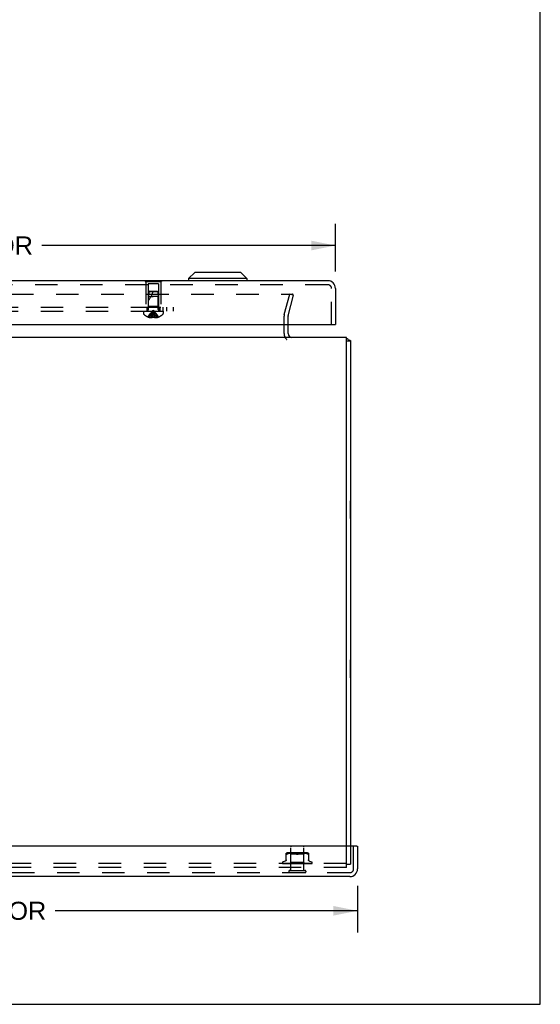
# Model space of a CAD drawing. Header units: inches. Extents: x 0 to 77.3, y 0 to 50.
# Tile 17 of 52: x 67.4 to 77.3, y 0 to 18.6. Entities that reach past the tile are written whole.
import ezdxf

# ---------------------------------------------------------------- set-up
doc = ezdxf.new("R2010")
doc.units = ezdxf.units.IN
doc.header["$LTSCALE"] = 4.25
doc.header["$MEASUREMENT"] = 0
doc.linetypes.add('HIDDEN', pattern=[0.2, 0.1, -0.1])
doc.layers.get('0').update_dxf_attribs({"linetype": 'CONTINUOUS'})
for name, color, linetype in [('DEFAULT_2', 8, 'HIDDEN'), ('DIMENSIONS', 7, 'CONTINUOUS'), ('FRONT_COVER', 7, 'CONTINUOUS'), ('REAR_DOOR', 7, 'CONTINUOUS'), ('SUBPANEL', 7, 'CONTINUOUS')]:
    doc.layers.add(name, color=color, linetype=linetype)
doc.styles.get("Standard").update_dxf_attribs({"font": 'arial.ttf'})
doc.dimstyles.new('DIMSTYLE_1', dxfattribs={"dimtxt": 0.340909, "dimasz": 0.454545, "dimexe": 0.09, "dimexo": 0.07, "dimgap": 0.0375, "dimtad": 0, "dimtih": 1, "dimtoh": 1, "dimzin": 4, "dimdsep": 46, "dimtxsty": 'Standard', "dimblk": '_FILLED', "dimblk1": '_FILLED', "dimblk2": '_FILLED', "dimcen": 0.09, "dimadec": 3, "dimazin": 1, "dimtfac": 1, "dimtdec": 3, "dimtofl": 0, "dimtmove": 0, "dimatfit": 3, "dimldrblk": '_FILLED', "dimfxl": 0, "dimtolj": 1, "dimtzin": 4, "dimarcsym": 0})

# ---------------------------------------------------------------- blocks, each defined once
blk = doc.blocks.new('_FILLED')
at = {"color": 0, "linetype": 'ByBlock'}
blk.add_solid([(0, 0), (-1, 0.2), (-1, -0.2)], dxfattribs=at)
blk = doc.blocks.new('*D4')
at = {"layer": 'DIMENSIONS', "color": 2, "linetype": 'Continuous'}
for p, q in [((57.782, 13.819), (57.782, 14.719)), ((73.407, 13.819), (73.407, 14.719)), ((57.782, 14.309), (63.323, 14.309)), ((73.407, 14.309), (67.866, 14.309))]:
    blk.add_line(p, q, dxfattribs=at)
at = {"layer": 'DIMENSIONS', "color": 2, "linetype": 'Continuous', "xscale": 0.4545454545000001, "yscale": 0.4545454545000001, "zscale": 0.4545454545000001, "rotation": 180}
blk.add_blockref('_FILLED', (57.782, 14.309), dxfattribs=at)
at = {"layer": 'DIMENSIONS', "color": 2, "linetype": 'Continuous', "xscale": 0.4545454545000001, "yscale": 0.4545454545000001, "zscale": 0.4545454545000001}
blk.add_blockref('_FILLED', (73.407, 14.309), dxfattribs=at)
at = {"layer": 'DIMENSIONS', "color": 2, "linetype": 'Continuous', "insert": (65.594, 14.48), "char_height": 0.34091, "width": 4.20243, "attachment_point": 2, "line_spacing_factor": 0.9}
blk.add_mtext('15.63 REAR DOOR', dxfattribs=at)
blk = doc.blocks.new('*D9')
at = {"layer": 'DIMENSIONS', "color": 2, "linetype": 'Continuous'}
for p, q in [((57.552, 2.234), (57.552, 1.354)), ((73.822, 2.234), (73.822, 1.354)), ((57.552, 1.763), (63.257, 1.763)), ((73.822, 1.763), (68.118, 1.763))]:
    blk.add_line(p, q, dxfattribs=at)
at = {"layer": 'DIMENSIONS', "color": 2, "linetype": 'Continuous', "xscale": 0.4545454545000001, "yscale": 0.4545454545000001, "zscale": 0.4545454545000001, "rotation": 180}
blk.add_blockref('_FILLED', (57.552, 1.763), dxfattribs=at)
at = {"layer": 'DIMENSIONS', "color": 2, "linetype": 'Continuous', "xscale": 0.4545454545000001, "yscale": 0.4545454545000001, "zscale": 0.4545454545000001}
blk.add_blockref('_FILLED', (73.822, 1.763), dxfattribs=at)
at = {"layer": 'DIMENSIONS', "color": 2, "linetype": 'Continuous', "insert": (65.687, 1.934), "char_height": 0.34091, "width": 4.51926, "attachment_point": 2, "line_spacing_factor": 0.9}
blk.add_mtext('16.27 FRONT DOOR', dxfattribs=at)

msp = doc.modelspace()

# ---------------------------------------------------------------- linework, layer by layer
at = {"color": 7, "linetype": 'Continuous'}
for p, q in [((77.272727, 0), (77.272727, 50)), ((73.612445, 12.514449), (73.687445, 12.514449)), ((73.691445, 9.495949), (73.687445, 9.495949)), ((73.691445, 9.158949), (73.691445, 9.495949)), ((73.691445, 9.158949), (73.687445, 9.158949)), ((73.691445, 6.495949), (73.687445, 6.495949)), ((73.691445, 6.158949), (73.691445, 6.495949)), ((73.691445, 6.158949), (73.687445, 6.158949)), ((0, 0), (77.272727, 0))]:
    msp.add_line(p, q, dxfattribs=at)
at = {"color": 3, "linetype": 'Continuous'}
for p, q in [((72.512445, 12.647449), (72.512445, 12.820371)), ((73.612445, 12.577449), (57.762445, 12.577449)), ((73.612445, 2.982449), (73.612445, 12.577449)), ((73.687445, 12.514449), (73.687445, 2.982449))]:
    msp.add_line(p, q, dxfattribs=at)
for points in [[(73.64426, 12.535691), (73.645335, 12.534716), (73.646595, 12.533746), (73.648054, 12.532785), (73.649702, 12.531849), (73.651529, 12.530947), (73.653517, 12.530085), (73.655648, 12.529265), (73.65788, 12.528492), (73.660167, 12.527766), (73.662477, 12.527084), (73.664764, 12.526442), (73.669217, 12.525235)], [(73.669217, 12.525235), (73.671333, 12.524657), (73.673337, 12.52409), (73.675205, 12.523533), (73.676888, 12.522995), (73.67847, 12.522445), (73.680041, 12.521838), (73.681479, 12.521208), (73.682707, 12.520586), (73.683764, 12.519962), (73.684661, 12.519335), (73.685414, 12.518701), (73.686038, 12.518056), (73.686541, 12.517394), (73.686932, 12.516711), (73.687213, 12.515998), (73.687386, 12.515244), (73.687445, 12.514449)]]:
    msp.add_lwpolyline(points, dxfattribs=at)
for centre, radius, start, end in [((72.582445, 12.647449), 0.07, 180, 270), ((73.542445, 12.432449), 0.145, 45.398622, 61.1264076)]:
    msp.add_arc(centre, radius, start, end, dxfattribs=at)
at = {"layer": 'DEFAULT_2', "color": 8, "linetype": 'HIDDEN'}
for p, q in [((58.785023, 13.389957), (72.589867, 13.389957)), ((72.441363, 13.005664), (72.544335, 13.389957)), ((72.513808, 12.986252), (72.616779, 13.370546)), ((72.616779, 13.370546), (72.544335, 13.389957)), ((72.591524, 13.38989), (72.589867, 13.389957)), ((72.437445, 12.647449), (72.437445, 12.975899)), ((72.512445, 12.820371), (72.512445, 12.975899)), ((73.612445, 2.577449), (73.612445, 2.982449)), ((73.687445, 2.982449), (73.687445, 2.640449)), ((73.612445, 2.652449), (57.762445, 2.652449)), ((73.612445, 2.640449), (73.687445, 2.640449)), ((73.612445, 2.577449), (57.762445, 2.577449))]:
    msp.add_line(p, q, dxfattribs=at)
for points in [[(72.609254, 13.375384), (72.608782, 13.376914), (72.608182, 13.378401), (72.607455, 13.379835), (72.606609, 13.381207), (72.605648, 13.382506), (72.60458, 13.383724), (72.603411, 13.384852), (72.60215, 13.385884), (72.600805, 13.386812), (72.599385, 13.387629), (72.5979, 13.38833), (72.59636, 13.388911), (72.594776, 13.389366), (72.593159, 13.389694), (72.591524, 13.38989)], [(72.609254, 13.375384), (72.609593, 13.373821), (72.609799, 13.372237), (72.609867, 13.370639)], [(72.609867, 13.370639), (72.609799, 13.369047), (72.609595, 13.367468), (72.609256, 13.3659)]]:
    msp.add_lwpolyline(points, dxfattribs=at)
for centre, radius, start, end in [((72.552445, 12.975899), 0.115, 165, 180), ((72.552445, 12.975899), 0.04, 165, 180), ((72.582445, 12.647449), 0.145, 180, 231.2450787)]:
    msp.add_arc(centre, radius, start, end, dxfattribs=at)
at = {"layer": 'FRONT_COVER', "color": 3, "linetype": 'Continuous'}
for p, q in [((73.807445, 2.982449), (57.567445, 2.982449)), ((73.822445, 2.982449), (73.822445, 2.552449)), ((73.677445, 2.407449), (57.697445, 2.407449))]:
    msp.add_line(p, q, dxfattribs=at)
at = {"layer": 'FRONT_COVER', "color": 8, "linetype": 'HIDDEN'}
for p, q in [((72.563445, 2.525449), (72.563445, 2.972449)), ((72.811445, 2.525449), (72.811445, 2.972449)), ((73.747445, 2.552449), (73.747445, 2.982449)), ((72.479111, 2.719735), (72.479111, 2.848957)), ((72.486392, 2.830628), (72.488497, 2.831304)), ((72.490936, 2.832276), (72.488497, 2.831304)), ((72.490936, 2.832276), (72.493695, 2.833538)), ((72.502157, 2.837144), (72.493695, 2.833538)), ((72.511017, 2.840209), (72.502127, 2.837134)), ((72.867037, 2.854473), (72.507852, 2.854473)), ((72.520374, 2.842718), (72.510969, 2.840195)), ((72.52993, 2.84472), (72.520322, 2.842705)), ((72.539466, 2.846232), (72.529879, 2.844711)), ((72.548836, 2.847336), (72.539416, 2.846225)), ((72.562195, 2.834473), (72.542195, 2.854473)), ((72.557763, 2.8481), (72.54878, 2.84733)), ((72.566413, 2.848584), (72.55768, 2.848095)), ((72.812695, 2.834473), (72.562195, 2.834473)), ((72.562195, 2.671451), (72.562195, 2.834473)), ((72.574794, 2.848869), (72.566298, 2.848579)), ((72.583106, 2.848953), (72.57465, 2.848866)), ((72.591532, 2.848872), (72.582935, 2.848953)), ((72.600119, 2.848585), (72.591342, 2.848876)), ((72.609005, 2.848081), (72.59992, 2.848594)), ((72.618103, 2.847297), (72.60881, 2.848095)), ((72.627416, 2.846189), (72.617922, 2.847316)), ((72.636807, 2.844687), (72.627262, 2.846211)), ((72.646188, 2.842724), (72.636687, 2.844709)), ((72.655411, 2.840248), (72.646104, 2.842743)), ((72.66426, 2.837185), (72.672862, 2.833538)), ((72.71063, 2.837185), (72.702028, 2.833538)), ((72.719526, 2.840263), (72.710609, 2.837177)), ((72.728785, 2.842743), (72.719478, 2.840248)), ((72.738203, 2.844709), (72.728702, 2.842724)), ((72.747627, 2.846211), (72.738082, 2.844687)), ((72.756967, 2.847316), (72.747473, 2.846189)), ((72.76608, 2.848095), (72.756787, 2.847297)), ((72.77497, 2.848594), (72.765884, 2.848081)), ((72.783547, 2.848876), (72.774771, 2.848585)), ((72.791954, 2.848953), (72.783358, 2.848872)), ((72.80024, 2.848866), (72.791784, 2.848953)), ((72.808592, 2.848579), (72.800095, 2.848869)), ((72.817209, 2.848095), (72.808477, 2.848584)), ((72.812695, 2.834473), (72.832695, 2.854473)), ((72.812695, 2.671451), (72.812695, 2.834473)), ((72.82611, 2.84733), (72.817127, 2.8481)), ((72.835473, 2.846225), (72.826054, 2.847336)), ((72.845011, 2.844711), (72.835423, 2.846232)), ((72.854568, 2.842705), (72.84496, 2.84472)), ((72.863921, 2.840195), (72.854515, 2.842718)), ((72.872763, 2.837134), (72.863873, 2.840209)), ((72.872733, 2.837144), (72.881195, 2.833538)), ((72.895778, 2.848957), (72.895778, 2.719735)), ((72.406195, 2.668946), (72.406195, 2.668116)), ((72.413543, 2.655878), (72.414207, 2.655393)), ((72.484779, 2.654092), (72.415814, 2.655092)), ((72.459453, 2.7), (72.417161, 2.684607)), ((72.417232, 2.652449), (72.691785, 2.652449)), ((72.469744, 2.654418), (72.425039, 2.655092)), ((72.425888, 2.655079), (72.427093, 2.65441)), ((72.507069, 2.654092), (72.446644, 2.655092)), ((72.512379, 2.653783), (72.469744, 2.654418)), ((72.471269, 2.655092), (72.4712, 2.655097)), ((72.471294, 2.655091), (72.471269, 2.655092)), ((72.508353, 2.654418), (72.47129, 2.655092)), ((72.475184, 2.655091), (72.475129, 2.655094)), ((72.544657, 2.653236), (72.484494, 2.654092)), ((72.559825, 2.653236), (72.505694, 2.654092)), ((72.506654, 2.655091), (72.506785, 2.655082)), ((72.506793, 2.655081), (72.513944, 2.654312)), ((72.560074, 2.653236), (72.507069, 2.654092)), ((72.540848, 2.654417), (72.511416, 2.655091)), ((72.549722, 2.653236), (72.512379, 2.653783)), ((72.549875, 2.653236), (72.512963, 2.653783)), ((72.574885, 2.653235), (72.528272, 2.654092)), ((72.569018, 2.653782), (72.540848, 2.654417)), ((72.543194, 2.652449), (72.562195, 2.671451)), ((72.544657, 2.653236), (72.544581, 2.653213)), ((72.544605, 2.653236), (72.544632, 2.653213)), ((72.615604, 2.653234), (72.548567, 2.655091)), ((72.548568, 2.65509), (72.548821, 2.655074)), ((72.548828, 2.655074), (72.561356, 2.653876)), ((72.549876, 2.653236), (72.549694, 2.653213)), ((72.549723, 2.653236), (72.549845, 2.653213)), ((72.576176, 2.654416), (72.554036, 2.65509)), ((72.560074, 2.653236), (72.559785, 2.653213)), ((72.559825, 2.653236), (72.560031, 2.653213)), ((72.561356, 2.653876), (72.570174, 2.653057)), ((72.812695, 2.671451), (72.562195, 2.671451)), ((72.593365, 2.653235), (72.567447, 2.653783)), ((72.568627, 2.652449), (72.57449, 2.653213)), ((72.593778, 2.653235), (72.569018, 2.653782)), ((72.570174, 2.653057), (72.576904, 2.652449)), ((72.574885, 2.653236), (72.57449, 2.653213)), ((72.574548, 2.653236), (72.574822, 2.653213)), ((72.579941, 2.652449), (72.574822, 2.653213)), ((72.5974, 2.653781), (72.576176, 2.654416)), ((72.586255, 2.652449), (72.593277, 2.653213)), ((72.593778, 2.653235), (72.593277, 2.653213)), ((72.593364, 2.653235), (72.593684, 2.653213)), ((72.600086, 2.652449), (72.593684, 2.653213)), ((72.595552, 2.655087), (72.595816, 2.65507)), ((72.640491, 2.653231), (72.595556, 2.655087)), ((72.595844, 2.655069), (72.60259, 2.654461)), ((72.616082, 2.653234), (72.5974, 2.653781)), ((72.615593, 2.654411), (72.601548, 2.655086)), ((72.60259, 2.654461), (72.613228, 2.653513)), ((72.60754, 2.652449), (72.615468, 2.653213)), ((72.613228, 2.653513), (72.617403, 2.653144)), ((72.61571, 2.65323), (72.615468, 2.653213)), ((72.629102, 2.653777), (72.615593, 2.654411)), ((72.615604, 2.653235), (72.615934, 2.653213)), ((72.616082, 2.653234), (72.61571, 2.65323)), ((72.623389, 2.652449), (72.615934, 2.653213)), ((72.617403, 2.653144), (72.620967, 2.652832)), ((72.620967, 2.652832), (72.624008, 2.652566)), ((72.624008, 2.652566), (72.625357, 2.652449)), ((72.641028, 2.65323), (72.629102, 2.653777)), ((72.631712, 2.652449), (72.640261, 2.653213)), ((72.640491, 2.653232), (72.640769, 2.653213)), ((72.649007, 2.652449), (72.640769, 2.653213)), ((72.676015, 2.652449), (72.646077, 2.655069)), ((72.657899, 2.652449), (72.666758, 2.653213)), ((72.667975, 2.653198), (72.663233, 2.653743)), ((72.685154, 2.652449), (72.694004, 2.653213)), ((72.690973, 2.652449), (72.691349, 2.652644)), ((72.692991, 2.653425), (72.69306, 2.653485)), ((72.693138, 2.65355), (72.693225, 2.65362)), ((72.703435, 2.652449), (72.694541, 2.653213)), ((72.69764, 2.652449), (72.957482, 2.652449)), ((72.712492, 2.652449), (72.721012, 2.653213)), ((72.728997, 2.65377), (72.72063, 2.653224)), ((72.721209, 2.653227), (72.721012, 2.653213)), ((72.75443, 2.655083), (72.721209, 2.653227)), ((72.730278, 2.652449), (72.721535, 2.653213)), ((72.754231, 2.655069), (72.724371, 2.652449)), ((72.738444, 2.654404), (72.728997, 2.65377)), ((72.748227, 2.655078), (72.738444, 2.654404)), ((72.738924, 2.652449), (72.746807, 2.653213)), ((72.746615, 2.653233), (72.747296, 2.653213)), ((72.76199, 2.65378), (72.746616, 2.653233)), ((72.747123, 2.653234), (72.746807, 2.653213)), ((72.803363, 2.65509), (72.747123, 2.653233)), ((72.755572, 2.652449), (72.747296, 2.653213)), ((72.75424, 2.655069), (72.75444, 2.655083)), ((72.779436, 2.654414), (72.76199, 2.65378)), ((72.763496, 2.652449), (72.770457, 2.653213)), ((72.770339, 2.653235), (72.770895, 2.653213)), ((72.79216, 2.653782), (72.77034, 2.653235)), ((72.770786, 2.653235), (72.770457, 2.653213)), ((72.793854, 2.653782), (72.770787, 2.653235)), ((72.778404, 2.652449), (72.770895, 2.653213)), ((72.774154, 2.652449), (72.781022, 2.653056)), ((72.797611, 2.655089), (72.779436, 2.654414)), ((72.781022, 2.653056), (72.790094, 2.653874)), ((72.785319, 2.652449), (72.791106, 2.653213)), ((72.790094, 2.653874), (72.803085, 2.655072)), ((72.791029, 2.653236), (72.791477, 2.653213)), ((72.791406, 2.653236), (72.791106, 2.653213)), ((72.797949, 2.652449), (72.791477, 2.653213)), ((72.816969, 2.654416), (72.79216, 2.653782)), ((72.834436, 2.65476), (72.793854, 2.653782)), ((72.80309, 2.655072), (72.803372, 2.655089)), ((72.803605, 2.652449), (72.805868, 2.652833)), ((72.805868, 2.652833), (72.808009, 2.653213)), ((72.807957, 2.653236), (72.8083, 2.653213)), ((72.840096, 2.653783), (72.807958, 2.653236)), ((72.808251, 2.653236), (72.808009, 2.653213)), ((72.810951, 2.652833), (72.8083, 2.653213)), ((72.8135, 2.652449), (72.810951, 2.652833)), ((72.830936, 2.653209), (72.812695, 2.671451)), ((72.842872, 2.655091), (72.816969, 2.654416)), ((72.820518, 2.653236), (72.820754, 2.653213)), ((72.856929, 2.653783), (72.820519, 2.653236)), ((72.82072, 2.653236), (72.820554, 2.653213)), ((72.887208, 2.654092), (72.828262, 2.653236)), ((72.828262, 2.653236), (72.82839, 2.653213)), ((72.828364, 2.653236), (72.828289, 2.653213)), ((72.891177, 2.654092), (72.830909, 2.653236)), ((72.830909, 2.653236), (72.830915, 2.65323)), ((72.831657, 2.652449), (72.830909, 2.653236)), ((72.830915, 2.65323), (72.830932, 2.653213)), ((72.831564, 2.653461), (72.840199, 2.654309)), ((72.866503, 2.654761), (72.833798, 2.654091)), ((72.848012, 2.655091), (72.834436, 2.65476)), ((72.896779, 2.654418), (72.837185, 2.65349)), ((72.876706, 2.654418), (72.840096, 2.653783)), ((72.840199, 2.654309), (72.847798, 2.655077)), ((72.847805, 2.655078), (72.848008, 2.655091)), ((72.886825, 2.655092), (72.852563, 2.654417)), ((72.920442, 2.654761), (72.856929, 2.653783)), ((72.86269, 2.652449), (72.868689, 2.653065)), ((72.882474, 2.655092), (72.866503, 2.654761)), ((72.915006, 2.655092), (72.876706, 2.654418)), ((72.918414, 2.655092), (72.878885, 2.654418)), ((72.886788, 2.655088), (72.88682, 2.655091)), ((72.954486, 2.655092), (72.887208, 2.654092)), ((72.960012, 2.655092), (72.891177, 2.654092)), ((72.939302, 2.655092), (72.896779, 2.654418)), ((72.955679, 2.655092), (72.91004, 2.654418)), ((72.915437, 2.7), (72.957729, 2.684607)), ((72.918665, 2.65511), (72.918409, 2.655092)), ((72.941644, 2.655092), (72.920442, 2.654761)), ((72.968695, 2.668946), (72.968695, 2.668116)), ((73.677445, 2.482449), (57.697445, 2.482449)), ((72.545445, 2.525449), (72.829445, 2.525449))]:
    msp.add_line(p, q, dxfattribs=at)
at = {"layer": 'FRONT_COVER', "color": 7, "linetype": 'Continuous'}
msp.add_line((73.807445, 2.982449), (73.822445, 2.982449), dxfattribs=at)
at = {"layer": 'FRONT_COVER', "color": 8, "linetype": 'HIDDEN'}
for points in [[(72.486392, 2.830628), (72.484573, 2.830231), (72.483019, 2.830097), (72.481709, 2.830231), (72.480639, 2.830628), (72.479826, 2.831304), (72.479298, 2.832276), (72.479111, 2.833538)], [(72.672862, 2.833538), (72.664281, 2.837177), (72.655363, 2.840263)], [(72.687445, 2.8301), (72.685058, 2.830188), (72.68262, 2.830472), (72.680143, 2.830956), (72.677668, 2.831632), (72.675234, 2.832492), (72.672862, 2.833538)], [(72.672862, 2.833538), (72.674118, 2.832959), (72.675442, 2.832416), (72.676839, 2.831905), (72.678292, 2.831442), (72.67979, 2.831038), (72.681321, 2.830699), (72.682876, 2.830435), (72.68443, 2.830245), (72.685951, 2.830134), (72.687445, 2.8301)], [(72.687445, 2.8301), (72.689353, 2.830158), (72.691275, 2.830335), (72.693211, 2.830634), (72.695122, 2.831043), (72.696977, 2.831557), (72.698759, 2.832156), (72.700441, 2.832813), (72.702028, 2.833538)], [(72.702028, 2.833538), (72.699653, 2.832491), (72.697218, 2.831631), (72.694742, 2.830955), (72.692265, 2.830471), (72.689828, 2.830187), (72.687445, 2.8301)], [(72.893181, 2.830231), (72.891871, 2.830097), (72.890317, 2.830231), (72.888498, 2.830628), (72.886393, 2.831304), (72.883953, 2.832276), (72.881195, 2.833538)], [(72.893181, 2.830231), (72.894251, 2.830628), (72.895064, 2.831304)], [(72.895778, 2.833538), (72.895592, 2.832276), (72.895064, 2.831304)], [(72.415818, 2.655092), (72.415186, 2.655133), (72.414581, 2.655235), (72.414019, 2.655388), (72.413517, 2.655577), (72.413085, 2.655784)], [(72.413093, 2.65578), (72.413969, 2.655336), (72.415268, 2.654757), (72.416643, 2.654224), (72.418096, 2.65373), (72.419633, 2.653266), (72.421265, 2.65283), (72.422889, 2.652449)], [(72.413508, 2.655904), (72.413491, 2.655915), (72.413543, 2.655878)], [(72.416415, 2.655092), (72.415985, 2.655113), (72.415388, 2.655193), (72.414839, 2.655323), (72.414361, 2.655482), (72.413977, 2.655646), (72.413698, 2.65579), (72.41354, 2.655883), (72.413508, 2.655904)], [(72.414207, 2.655393), (72.414553, 2.655146), (72.414949, 2.654873), (72.415385, 2.654584), (72.415861, 2.654284), (72.416374, 2.653979), (72.416922, 2.653673), (72.417504, 2.653371), (72.418118, 2.653077), (72.418764, 2.652796), (72.419439, 2.652533), (72.419672, 2.652449)], [(72.415255, 2.653284), (72.415391, 2.653216), (72.416263, 2.652819), (72.417232, 2.652449)], [(72.425044, 2.655092), (72.424608, 2.655116), (72.424126, 2.655188), (72.423918, 2.655235)], [(72.423922, 2.655236), (72.425308, 2.654895), (72.427324, 2.654429), (72.429413, 2.653979), (72.431568, 2.653546), (72.43379, 2.653129), (72.436077, 2.652729), (72.437804, 2.652449)], [(72.425488, 2.655303), (72.425432, 2.655323), (72.425384, 2.655342), (72.425451, 2.65531), (72.425624, 2.655222), (72.425888, 2.655079)], [(72.426815, 2.655092), (72.426372, 2.655118), (72.425925, 2.655186), (72.42561, 2.655264), (72.425488, 2.655303)], [(72.512963, 2.653783), (72.44835, 2.654762), (72.426814, 2.655092)], [(72.427093, 2.65441), (72.427589, 2.654141), (72.428121, 2.653862), (72.428684, 2.653579), (72.429276, 2.653298), (72.429896, 2.653023), (72.430542, 2.652757), (72.431213, 2.652507), (72.43138, 2.652449)], [(72.443761, 2.655092), (72.443509, 2.655105), (72.443298, 2.655131)], [(72.443305, 2.655131), (72.44528, 2.654804), (72.448097, 2.654353), (72.450951, 2.653916), (72.453834, 2.653494), (72.456746, 2.653087), (72.45968, 2.652696), (72.461623, 2.652449)], [(72.505694, 2.654092), (72.464114, 2.654761), (72.443756, 2.655092)], [(72.446141, 2.655144), (72.446136, 2.655145), (72.446204, 2.655123), (72.446398, 2.65505), (72.44671, 2.654917), (72.447121, 2.654728), (72.447616, 2.654492), (72.448812, 2.65391)], [(72.446642, 2.655092), (72.44639, 2.655105), (72.446192, 2.655133), (72.446141, 2.655144)], [(72.448812, 2.65391), (72.449495, 2.653587), (72.450222, 2.653257), (72.450988, 2.652932), (72.451791, 2.652619), (72.452269, 2.652449)], [(72.479111, 2.727578), (72.478878, 2.723907), (72.478174, 2.720244), (72.477001, 2.71669), (72.475377, 2.713302), (72.47333, 2.710148), (72.470897, 2.707291), (72.468134, 2.704779), (72.465098, 2.702658), (72.461838, 2.700947), (72.45992, 2.700171)], [(72.471209, 2.655097), (72.473729, 2.654772), (72.477281, 2.654325), (72.480827, 2.653892), (72.484361, 2.653474), (72.487883, 2.653069), (72.491381, 2.652681), (72.493543, 2.652449)], [(72.475129, 2.655094), (72.475135, 2.655093), (72.475261, 2.655068), (72.475538, 2.654992), (72.475954, 2.654849), (72.47648, 2.654639), (72.477079, 2.654381), (72.477742, 2.654081), (72.478453, 2.653755), (72.479214, 2.65341), (72.480041, 2.65305), (72.480921, 2.652694), (72.481584, 2.652449)], [(72.528272, 2.654092), (72.492608, 2.654761), (72.475186, 2.655092)], [(72.567447, 2.653783), (72.521885, 2.654761), (72.50665, 2.655092)], [(72.574548, 2.653235), (72.526416, 2.654092), (72.508353, 2.654418)], [(72.511414, 2.655091), (72.511605, 2.655076), (72.51192, 2.655023), (72.512349, 2.654915), (72.512872, 2.654747), (72.51347, 2.654521), (72.514115, 2.654253), (72.5148, 2.65395), (72.51625, 2.653289)], [(72.513944, 2.654312), (72.518064, 2.653881), (72.522131, 2.653464), (72.526143, 2.653061), (72.532436, 2.652449)], [(72.51625, 2.653289), (72.517014, 2.652952), (72.517803, 2.652625), (72.518259, 2.652449)], [(72.543266, 2.652449), (72.543546, 2.652641), (72.543858, 2.652833), (72.544203, 2.653023), (72.544581, 2.653213)], [(72.543568, 2.652449), (72.543882, 2.652723), (72.544142, 2.652939), (72.544351, 2.653098), (72.544504, 2.653198), (72.544597, 2.653236), (72.544605, 2.653236)], [(72.544203, 2.652449), (72.544409, 2.652723), (72.544559, 2.652939), (72.544652, 2.653098), (72.544687, 2.653198), (72.544663, 2.653236), (72.544657, 2.653236)], [(72.545006, 2.652449), (72.544862, 2.652641), (72.544752, 2.652833), (72.544675, 2.653023), (72.544632, 2.653213)], [(72.546738, 2.652449), (72.54743, 2.652641), (72.548154, 2.652833), (72.548908, 2.653023), (72.549694, 2.653213)], [(72.548134, 2.652449), (72.548543, 2.652723), (72.548905, 2.652939), (72.549222, 2.653098), (72.549487, 2.653198), (72.549694, 2.653236), (72.549723, 2.653236)], [(72.551894, 2.652449), (72.551332, 2.652641), (72.550803, 2.652833), (72.550307, 2.653023), (72.549845, 2.653213)], [(72.550014, 2.652449), (72.550106, 2.652723), (72.55014, 2.652939), (72.550113, 2.653098), (72.550029, 2.653198), (72.549876, 2.653236)], [(72.554027, 2.65509), (72.554154, 2.655084), (72.554603, 2.655033), (72.555153, 2.654919), (72.555783, 2.654735), (72.556465, 2.654488), (72.557183, 2.65419), (72.557914, 2.653857)], [(72.555294, 2.652449), (72.556375, 2.652641), (72.557484, 2.652833), (72.55862, 2.653023), (72.559785, 2.653213)], [(72.557734, 2.652449), (72.558225, 2.652723), (72.558675, 2.652939), (72.559089, 2.653098), (72.559457, 2.653198), (72.559769, 2.653236), (72.559825, 2.653236)], [(72.557914, 2.653857), (72.559394, 2.653149), (72.560144, 2.652799), (72.560953, 2.652449)], [(72.563681, 2.652449), (72.562721, 2.652641), (72.561792, 2.652833), (72.560896, 2.653023), (72.560031, 2.653213)], [(72.560793, 2.652449), (72.560767, 2.652723), (72.560683, 2.652939), (72.560538, 2.653098), (72.560338, 2.653198), (72.560074, 2.653236)], [(72.572023, 2.652449), (72.572577, 2.652723), (72.573099, 2.652939), (72.573595, 2.653098), (72.574052, 2.653198), (72.57446, 2.653236), (72.574548, 2.653236)], [(72.576149, 2.652449), (72.576006, 2.652723), (72.575808, 2.652939), (72.57555, 2.653098), (72.575242, 2.653198), (72.574885, 2.653236)], [(72.590483, 2.652449), (72.591085, 2.652724), (72.59166, 2.65294), (72.592213, 2.653098), (72.592737, 2.653197), (72.593226, 2.653235), (72.593364, 2.653235)], [(72.595528, 2.652449), (72.595273, 2.652723), (72.594967, 2.652939), (72.594606, 2.653098), (72.5942, 2.653198), (72.593778, 2.653235)], [(72.60153, 2.655086), (72.60213, 2.655027), (72.602803, 2.654892), (72.603506, 2.654682), (72.604195, 2.654421), (72.604865, 2.654123), (72.605504, 2.653806), (72.606117, 2.653482), (72.606714, 2.653159), (72.607308, 2.652842), (72.607913, 2.652535), (72.60809, 2.652449)], [(72.612448, 2.652449), (72.613067, 2.652723), (72.613675, 2.652939), (72.614278, 2.653098), (72.614862, 2.653198), (72.615412, 2.653236), (72.615604, 2.653235)], [(72.618229, 2.652449), (72.617901, 2.652704), (72.617534, 2.652909), (72.617125, 2.653067), (72.616682, 2.653174), (72.616211, 2.653228), (72.616082, 2.653234)], [(72.637124, 2.652449), (72.637742, 2.652723), (72.63836, 2.652939), (72.638985, 2.653098), (72.639601, 2.653198), (72.640194, 2.653236), (72.640491, 2.653232)], [(72.641028, 2.653231), (72.640851, 2.653236), (72.640261, 2.653213)], [(72.643431, 2.652449), (72.642984, 2.652723), (72.642501, 2.652939), (72.641975, 2.653098), (72.64142, 2.653198), (72.641028, 2.653231)], [(72.652461, 2.655053), (72.652887, 2.654991), (72.653551, 2.654837), (72.65419, 2.654623), (72.654769, 2.654375), (72.655293, 2.654108), (72.655758, 2.653837), (72.65618, 2.653569), (72.656573, 2.653305), (72.656948, 2.653048), (72.657316, 2.6528), (72.657702, 2.652552), (72.657872, 2.652449)], [(72.663233, 2.653743), (72.657946, 2.654375), (72.655165, 2.654717), (72.652548, 2.655043)], [(72.663618, 2.652449), (72.664213, 2.652723), (72.664819, 2.652939), (72.665444, 2.653098), (72.66607, 2.653198), (72.666684, 2.653236), (72.66729, 2.653213)], [(72.667975, 2.653198), (72.667372, 2.653236), (72.666758, 2.653213)], [(72.670225, 2.652449), (72.669704, 2.652723), (72.669156, 2.652939), (72.668575, 2.653098), (72.667975, 2.653198)], [(72.693724, 2.653989), (72.693429, 2.653795), (72.69304, 2.653552), (72.692634, 2.653313), (72.692208, 2.653077), (72.691761, 2.652844), (72.691349, 2.652644)], [(72.691349, 2.652644), (72.691524, 2.652723), (72.692096, 2.652939), (72.692697, 2.653098), (72.693312, 2.653198), (72.693924, 2.653236), (72.694541, 2.653213)], [(72.691785, 2.652449), (72.692033, 2.652618), (72.692234, 2.652768), (72.692399, 2.652901), (72.692518, 2.653002), (72.692604, 2.653078), (72.69266, 2.653129)], [(72.69266, 2.653129), (72.692784, 2.653242), (72.692828, 2.653282), (72.692877, 2.653325)], [(72.692746, 2.653212), (72.692783, 2.653241), (72.693, 2.653431)], [(72.693, 2.653431), (72.693184, 2.653586), (72.693423, 2.653774), (72.693724, 2.653989)], [(72.693321, 2.653696), (72.693427, 2.653778), (72.693545, 2.653864), (72.693677, 2.653957), (72.693735, 2.653997)], [(72.693735, 2.653996), (72.694069, 2.654206), (72.694477, 2.654428), (72.694944, 2.654638), (72.695465, 2.654822), (72.696035, 2.654967), (72.696632, 2.655059), (72.697224, 2.655092), (72.69781, 2.655068)], [(72.69764, 2.652449), (72.697065, 2.652723), (72.696473, 2.652939), (72.695857, 2.653098), (72.695234, 2.653198), (72.694618, 2.653236), (72.694004, 2.653213)], [(72.718201, 2.652449), (72.718687, 2.652723), (72.719205, 2.652939), (72.719761, 2.653098), (72.720341, 2.653198), (72.720629, 2.653224)], [(72.720629, 2.653224), (72.72093, 2.653236), (72.721535, 2.653213)], [(72.724688, 2.652449), (72.724078, 2.652723), (72.723463, 2.652939), (72.722835, 2.653098), (72.722211, 2.653198), (72.721605, 2.653236), (72.721209, 2.653227)], [(72.742117, 2.652449), (72.742376, 2.652588), (72.742884, 2.652876), (72.743878, 2.653466)], [(72.743878, 2.653466), (72.744394, 2.653763), (72.744941, 2.654058), (72.74553, 2.654342), (72.746155, 2.654601), (72.746818, 2.654822), (72.747484, 2.654981), (72.748121, 2.655068), (72.748267, 2.65508)], [(72.744317, 2.652449), (72.744721, 2.652723), (72.745166, 2.652939), (72.745657, 2.653098), (72.746181, 2.653198), (72.746615, 2.653233)], [(72.750389, 2.652449), (72.749767, 2.652723), (72.749151, 2.652939), (72.748535, 2.653098), (72.747932, 2.653198), (72.747358, 2.653236), (72.747123, 2.653234)], [(72.768378, 2.652449), (72.768685, 2.652723), (72.769041, 2.652939), (72.769449, 2.653098), (72.769899, 2.653198), (72.770339, 2.653235)], [(72.773815, 2.652449), (72.773204, 2.652723), (72.77261, 2.652939), (72.772026, 2.653098), (72.771466, 2.653198), (72.770945, 2.653236), (72.770786, 2.653235)], [(72.789513, 2.652449), (72.789713, 2.652723), (72.789966, 2.652939), (72.790277, 2.653098), (72.790636, 2.653198), (72.791029, 2.653236)], [(72.790816, 2.652449), (72.791459, 2.652744), (72.792127, 2.653071)], [(72.833798, 2.654091), (72.803881, 2.65349), (72.79103, 2.653235)], [(72.852563, 2.654417), (72.804743, 2.65349), (72.791406, 2.653235)], [(72.79412, 2.652449), (72.793541, 2.652723), (72.79299, 2.652939), (72.79246, 2.653098), (72.791964, 2.653198), (72.791515, 2.653236), (72.791406, 2.653236)], [(72.792127, 2.653071), (72.793479, 2.65375), (72.794177, 2.654084), (72.794894, 2.654397), (72.79561, 2.654669), (72.796315, 2.654884), (72.796962, 2.655021), (72.797513, 2.655083), (72.797623, 2.655088)], [(72.80696, 2.652449), (72.807044, 2.652723), (72.807187, 2.652939), (72.807389, 2.653098), (72.807644, 2.653198), (72.807957, 2.653236)], [(72.810569, 2.652449), (72.810044, 2.652723), (72.809555, 2.652939), (72.809099, 2.653098), (72.808684, 2.653198), (72.808323, 2.653236), (72.808251, 2.653236)], [(72.878885, 2.654418), (72.823662, 2.65349), (72.808252, 2.653236)], [(72.817692, 2.652449), (72.818457, 2.652641), (72.819189, 2.652833), (72.819888, 2.653023), (72.820554, 2.653213)], [(72.820087, 2.652449), (72.820053, 2.652723), (72.820079, 2.652939), (72.820165, 2.653098), (72.820307, 2.653198), (72.820518, 2.653236)], [(72.822568, 2.652449), (72.822115, 2.652723), (72.821707, 2.652939), (72.821341, 2.653098), (72.821023, 2.653198), (72.820762, 2.653236), (72.82072, 2.653236)], [(72.824494, 2.652449), (72.823603, 2.652641), (72.822683, 2.652833), (72.821733, 2.653023), (72.820754, 2.653213)], [(72.820821, 2.652449), (72.823241, 2.652672), (72.831564, 2.653461)], [(72.827072, 2.652449), (72.827427, 2.652641), (72.827748, 2.652833), (72.828035, 2.653023), (72.828289, 2.653213)], [(72.82842, 2.652449), (72.828269, 2.652723), (72.828178, 2.652939), (72.828144, 2.653098), (72.828169, 2.653198), (72.828262, 2.653236)], [(72.829683, 2.652449), (72.829319, 2.652723), (72.829007, 2.652939), (72.828743, 2.653098), (72.828533, 2.653198), (72.828382, 2.653236), (72.828364, 2.653236)], [(72.91004, 2.654418), (72.846197, 2.653491), (72.828365, 2.653236)], [(72.830536, 2.652449), (72.830047, 2.652641), (72.829527, 2.652833), (72.828975, 2.653023), (72.82839, 2.653213)], [(72.831405, 2.652449), (72.831337, 2.652641), (72.831236, 2.652833), (72.831101, 2.653023), (72.830932, 2.653213)], [(72.835943, 2.652449), (72.836097, 2.65251), (72.836943, 2.652864), (72.837764, 2.653234)], [(72.837764, 2.653234), (72.839354, 2.65397), (72.840114, 2.654304), (72.840842, 2.654595), (72.841506, 2.654824), (72.842086, 2.654981), (72.842551, 2.655064), (72.842874, 2.65509)], [(72.868689, 2.653065), (72.872472, 2.653468), (72.876289, 2.653886), (72.880139, 2.654318), (72.886779, 2.655088)], [(72.875811, 2.652449), (72.876342, 2.652649), (72.877175, 2.652987), (72.877971, 2.653333), (72.879446, 2.654001)], [(72.879446, 2.654001), (72.880125, 2.654303), (72.880753, 2.654568), (72.881322, 2.654788), (72.881799, 2.654947), (72.882159, 2.655041), (72.882387, 2.655082), (72.882474, 2.655091), (72.882476, 2.655091)], [(72.914969, 2.700171), (72.913052, 2.700947), (72.909792, 2.702658), (72.906755, 2.704779), (72.903993, 2.707291), (72.90156, 2.710148), (72.899513, 2.713302), (72.897889, 2.71669), (72.896715, 2.720244), (72.896011, 2.723907), (72.895778, 2.727578)], [(72.898256, 2.652449), (72.900311, 2.652687), (72.90354, 2.653076), (72.90677, 2.653482), (72.909991, 2.653902), (72.913203, 2.654336), (72.916401, 2.654784), (72.918656, 2.65511)], [(72.908957, 2.652449), (72.909192, 2.652532), (72.910095, 2.652876), (72.910949, 2.653235), (72.911737, 2.653588), (72.913121, 2.654234)], [(72.913121, 2.654234), (72.913714, 2.654508), (72.914245, 2.654744), (72.914681, 2.654924), (72.914868, 2.654995)], [(72.914868, 2.654995), (72.914996, 2.65504), (72.915182, 2.655096), (72.915236, 2.655109), (72.915152, 2.655099), (72.915008, 2.655092)], [(72.926248, 2.652449), (72.928078, 2.652709), (72.930696, 2.653103), (72.93327, 2.653514), (72.935795, 2.653939), (72.93827, 2.65438), (72.94069, 2.654836), (72.942372, 2.655168)], [(72.934173, 2.652449), (72.934804, 2.652676), (72.935534, 2.652965), (72.936235, 2.653268), (72.936901, 2.653576), (72.937532, 2.653882), (72.938122, 2.654179), (72.939148, 2.654707)], [(72.939148, 2.654707), (72.939564, 2.654918), (72.9399, 2.655081), (72.940125, 2.655183), (72.940182, 2.655206)], [(72.940182, 2.655206), (72.940212, 2.655218), (72.940158, 2.655201), (72.93997, 2.655157), (72.939647, 2.655111), (72.939304, 2.655092)], [(72.942373, 2.655166), (72.942102, 2.655123), (72.941639, 2.655092)], [(72.945691, 2.652449), (72.94734, 2.652764), (72.949292, 2.653175), (72.95116, 2.653606), (72.952948, 2.654055), (72.954658, 2.654526), (72.956284, 2.65502), (72.957389, 2.655384)], [(72.950546, 2.652449), (72.951202, 2.65269), (72.951918, 2.652983), (72.952601, 2.653292), (72.953246, 2.653609), (72.953854, 2.653929), (72.954421, 2.654246), (72.954943, 2.654551), (72.955418, 2.65484), (72.956175, 2.655311)], [(72.956519, 2.655521), (72.956549, 2.655538), (72.956554, 2.655541), (72.956434, 2.655485), (72.956192, 2.655389), (72.955834, 2.655277), (72.955381, 2.655176), (72.95486, 2.655109), (72.954485, 2.655092)], [(72.95738, 2.65538), (72.957323, 2.655361), (72.956832, 2.655226), (72.956253, 2.655129), (72.955674, 2.655092)], [(72.955986, 2.652449), (72.957508, 2.652906), (72.958818, 2.653377), (72.960051, 2.653903), (72.961232, 2.654498), (72.962381, 2.655202), (72.963508, 2.65607), (72.964352, 2.656895)], [(72.956175, 2.655311), (72.956423, 2.655463), (72.956519, 2.655521)], [(72.957485, 2.652449), (72.957822, 2.652574), (72.958245, 2.652743), (72.958657, 2.65292), (72.959058, 2.653105), (72.959446, 2.653297), (72.959823, 2.653493), (72.960186, 2.653694), (72.960536, 2.653898), (72.960872, 2.654105), (72.961195, 2.654312), (72.961505, 2.65452), (72.961802, 2.654728), (72.962084, 2.654935), (72.962352, 2.655139), (72.962604, 2.65534), (72.962842, 2.655535), (72.963064, 2.655724), (72.963269, 2.655904), (72.963457, 2.656075), (72.96363, 2.656235), (72.963781, 2.656378), (72.963904, 2.656498)], [(72.963904, 2.656498), (72.96417, 2.656758), (72.964181, 2.656769), (72.964159, 2.656748), (72.964096, 2.656689), (72.963972, 2.656581), (72.96381, 2.656447), (72.963619, 2.656301), (72.963405, 2.656151), (72.963176, 2.656004), (72.962931, 2.655862), (72.96267, 2.655727), (72.962395, 2.6556), (72.962105, 2.655484), (72.961803, 2.655381), (72.961491, 2.655291), (72.96117, 2.655217), (72.96084, 2.655159), (72.960504, 2.655118), (72.960164, 2.655096), (72.960008, 2.655092)]]:
    msp.add_lwpolyline(points, dxfattribs=at)
for centre, radius, start, end in [((72.573445, 2.972449), 0.01, 89.9999973, 180), ((72.801445, 2.972449), 0.01, 0, 90.0000027), ((72.507852, 2.776896), 0.077578, 90, 112.0760652), ((72.867037, 2.776896), 0.077578, 67.9239348, 90), ((72.422861, 2.668946), 0.016667, 110, 180), ((72.422861, 2.668116), 0.016667, 180, 242.8512306), ((72.952028, 2.668946), 0.016667, 0, 70), ((72.952028, 2.668116), 0.016667, 317.7646594, 360), ((72.545445, 2.503949), 0.0215, 89.9999993, 270.0000001), ((72.829445, 2.503949), 0.0215, 269.9999999, 90.0000007), ((73.677445, 2.552449), 0.07, 270, 360)]:
    msp.add_arc(centre, radius, start, end, dxfattribs=at)
at = {"layer": 'FRONT_COVER', "color": 3, "linetype": 'Continuous'}
msp.add_arc((73.677445, 2.552449), 0.145, 270, 360, dxfattribs=at)
at = {"layer": 'REAR_DOOR', "color": 7, "linetype": 'Continuous'}
for p, q in [((70.752075, 13.802851), (70.633965, 13.684741)), ((71.618211, 13.802851), (70.75208, 13.802851)), ((71.618216, 13.802851), (71.736327, 13.684741)), ((69.813445, 13.649371), (69.813445, 13.645371)), ((69.813445, 13.649371), (70.125445, 13.649371)), ((69.969445, 13.649371), (69.969445, 13.645371)), ((70.125445, 13.649371), (70.125445, 13.645371)), ((70.633965, 13.684741), (70.633965, 13.645371)), ((71.736327, 13.684741), (70.633965, 13.684741)), ((71.736327, 13.684741), (71.736327, 13.645371)), ((73.391945, 12.820371), (73.406945, 12.820371))]:
    msp.add_line(p, q, dxfattribs=at)
at = {"layer": 'REAR_DOOR', "color": 3, "linetype": 'Continuous'}
for p, q in [((73.261945, 13.645371), (57.926945, 13.645371)), ((73.406945, 13.500371), (73.406945, 12.820371)), ((57.796945, 12.820371), (73.391945, 12.820371))]:
    msp.add_line(p, q, dxfattribs=at)
at = {"layer": 'REAR_DOOR', "color": 8, "linetype": 'HIDDEN'}
for p, q in [((73.261945, 13.570371), (57.926945, 13.570371)), ((69.813445, 13.645371), (69.813445, 13.628371)), ((69.813445, 13.628371), (70.125445, 13.628371)), ((69.829445, 13.628371), (69.829445, 13.149371)), ((69.874445, 13.586871), (69.874445, 13.159371)), ((70.064445, 13.586871), (69.874445, 13.586871)), ((69.969445, 13.645371), (69.969445, 13.628371)), ((70.064445, 13.586871), (70.064445, 13.159371)), ((70.109445, 13.628371), (70.109445, 13.149371)), ((70.125445, 13.645371), (70.125445, 13.628371)), ((69.88445, 13.43942), (69.875445, 13.349367)), ((69.895445, 13.449371), (69.88445, 13.43942)), ((69.88445, 13.43942), (70.05444, 13.43942)), ((69.895445, 13.449371), (70.043444, 13.449371)), ((70.043444, 13.449371), (70.05444, 13.43942)), ((70.05444, 13.43942), (70.063445, 13.349371)), ((73.331945, 12.820371), (73.331945, 13.500371)), ((69.875445, 13.349367), (69.969445, 13.349371)), ((69.875445, 13.102571), (69.875445, 13.349367)), ((69.969445, 13.349371), (69.927441, 13.349367)), ((70.063445, 13.349371), (69.969445, 13.349371)), ((70.063445, 13.102571), (70.063445, 13.349371)), ((69.782945, 13.074371), (69.782945, 13.027821)), ((69.782945, 13.074371), (70.155945, 13.074371)), ((69.829445, 13.149371), (70.109445, 13.149371)), ((69.874445, 13.159371), (69.864445, 13.149371)), ((70.064445, 13.159371), (69.874445, 13.159371)), ((69.977998, 13.025684), (69.975309, 13.046172)), ((69.980492, 13.00472), (69.977975, 13.025867)), ((69.982808, 12.983164), (69.980464, 13.004972)), ((70.064445, 13.159371), (70.074445, 13.149371)), ((70.155945, 13.074371), (70.155945, 13.027821)), ((69.870178, 12.961412), (69.869944, 12.961015)), ((69.87116, 12.961014), (69.870178, 12.961412)), ((69.953945, 12.961014), (69.87116, 12.961014)), ((69.900945, 12.961014), (69.900945, 12.950966)), ((69.934545, 12.961014), (69.934545, 12.946065)), ((69.953945, 12.961014), (69.956115, 12.983487)), ((69.953945, 12.961014), (69.953981, 12.961412)), ((69.953945, 12.961014), (69.953945, 12.950966)), ((69.984945, 12.961014), (69.982775, 12.983487)), ((69.984908, 12.961412), (69.984945, 12.961014)), ((69.984945, 12.961014), (69.984945, 12.950966)), ((70.06773, 12.961014), (69.984945, 12.961014)), ((70.004344, 12.961014), (70.004344, 12.946065)), ((70.037945, 12.961014), (70.037945, 12.950966)), ((70.068711, 12.961412), (70.06773, 12.961014)), ((70.068946, 12.961015), (70.068711, 12.961412))]:
    msp.add_line(p, q, dxfattribs=at)
for points in [[(69.870178, 12.961412), (69.883875, 12.983487), (69.898711, 13.004972), (69.914686, 13.025867), (69.9318, 13.046172), (69.950053, 13.065888), (69.969445, 13.085014)], [(69.900945, 12.961014), (69.910389, 12.983164), (69.920623, 13.00472), (69.931645, 13.025684), (69.943456, 13.046054), (69.956056, 13.065831), (69.969445, 13.085014)], [(69.934545, 12.961014), (69.939357, 12.983164), (69.944571, 13.00472), (69.950187, 13.025684), (69.956204, 13.046054), (69.962623, 13.065831), (69.969445, 13.085014)], [(69.956082, 12.983164), (69.958426, 13.004972), (69.960914, 13.025867), (69.96358, 13.046172), (69.966424, 13.065888), (69.969445, 13.085014)], [(69.958397, 13.00472), (69.960892, 13.025684), (69.963564, 13.046054), (69.966415, 13.065831), (69.969445, 13.085014)], [(70.004344, 12.961014), (69.999532, 12.983164), (69.994319, 13.00472), (69.988703, 13.025684), (69.982686, 13.046054), (69.976266, 13.065831), (69.969445, 13.085014)], [(69.975326, 13.046054), (69.972474, 13.065831), (69.969445, 13.085014)], [(69.975309, 13.046172), (69.972466, 13.065888), (69.969445, 13.085014)], [(70.037945, 12.961014), (70.0285, 12.983164), (70.018267, 13.00472), (70.007245, 13.025684), (69.995434, 13.046054), (69.982834, 13.065831), (69.969445, 13.085014)], [(70.068711, 12.961412), (70.055015, 12.983487), (70.040179, 13.004972), (70.024204, 13.025867), (70.00709, 13.046172), (69.988837, 13.065888), (69.969445, 13.085014)], [(69.934545, 12.946065), (69.930357, 12.94635), (69.926162, 12.946729), (69.921959, 12.9472), (69.917752, 12.947765), (69.913544, 12.948424), (69.909338, 12.949177), (69.905138, 12.950025), (69.900945, 12.950966)], [(69.953945, 12.950966), (69.951369, 12.949971), (69.948844, 12.949093), (69.946371, 12.948337), (69.943944, 12.947691), (69.941561, 12.947146), (69.939207, 12.946698), (69.936867, 12.946336), (69.934545, 12.946065)], [(69.969445, 12.961014), (69.96685, 12.961025), (69.964265, 12.961059), (69.961685, 12.961114), (69.959111, 12.961192), (69.956544, 12.961291), (69.953981, 12.961412)], [(69.959109, 12.961192), (69.961683, 12.961114), (69.964263, 12.961059)], [(69.984908, 12.961412), (69.982346, 12.961291), (69.97978, 12.961192), (69.977207, 12.961114), (69.974627, 12.961059), (69.972041, 12.961025), (69.969445, 12.961014)], [(69.974625, 12.961059), (69.977205, 12.961114), (69.979779, 12.961192)], [(70.004344, 12.946065), (70.002023, 12.946336), (69.999682, 12.946698), (69.997329, 12.947146), (69.994945, 12.947691), (69.992518, 12.948337), (69.990046, 12.949093), (69.98752, 12.949971), (69.984945, 12.950966)], [(70.037945, 12.950966), (70.033751, 12.950025), (70.029552, 12.949177), (70.025346, 12.948424), (70.021137, 12.947765), (70.016931, 12.9472), (70.012728, 12.946729), (70.008533, 12.94635), (70.004344, 12.946065)]]:
    msp.add_lwpolyline(points, dxfattribs=at)
at = {"layer": 'REAR_DOOR', "color": 3, "linetype": 'Continuous'}
msp.add_arc((73.261945, 13.500371), 0.145, 0, 90, dxfattribs=at)
at = {"layer": 'REAR_DOOR', "color": 8, "linetype": 'HIDDEN'}
for centre, radius, start, end in [((73.261945, 13.500371), 0.07, 0, 90), ((69.424202, 13.619564), 0.571188, 322.1862365, 342.6646356), ((69.802945, 13.027821), 0.02, 180, 226.4862049), ((69.969445, 13.20319), 0.26182, 226.4862049, 247.6387144), ((69.847245, 13.102571), 0.0282, 270, 360), ((70.091645, 13.102571), 0.0282, 180, 270), ((69.969445, 13.20319), 0.26182, 292.3612856, 313.5137951), ((70.135945, 13.027821), 0.02, 313.5137951, 360), ((69.969445, 13.20319), 0.261361, 247.910623, 254.8058882), ((69.969445, 13.20319), 0.261361, 285.1941118, 292.089377)]:
    msp.add_arc(centre, radius, start, end, dxfattribs=at)
at = {"layer": 'SUBPANEL', "color": 8, "linetype": 'HIDDEN'}
for p, q in [((59.344445, 13.149371), (70.344445, 13.149371)), ((59.344445, 13.074371), (70.344445, 13.074371)), ((69.844445, 13.149371), (69.844445, 13.074371)), ((69.860445, 13.149371), (69.860445, 13.074371)), ((70.078445, 13.149371), (70.078445, 13.074371)), ((70.094445, 13.149371), (70.094445, 13.074371)), ((70.150445, 13.149371), (70.150445, 13.074371)), ((70.219445, 13.149371), (70.219445, 13.074371)), ((70.344445, 13.149371), (70.344445, 13.074371))]:
    msp.add_line(p, q, dxfattribs=at)

# ---------------------------------------------------------------- dimensions: what is measured, and where the dimension line sits
at = {"layer": 'DIMENSIONS', "color": 2, "linetype": 'Continuous'}
for base, p1, p2, text, picture, middle in [((73.4069448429, 14.3094398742), (57.7819448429, 13.7485524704), (73.4069448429, 13.7485524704), '<> REAR DOOR', '*D4', (65.5944448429, 14.3094398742)), ((73.822445, 1.763092), (57.552445, 2.304268), (73.822445, 2.304268), '<> FRONT DOOR', '*D9', (65.687445, 1.763092))]:
    dim = msp.add_linear_dim(base=base, p1=p1, p2=p2, text=text, dimstyle='DIMSTYLE_1', dxfattribs=at)
    dim.commit()
    dim.dimension.update_dxf_attribs({"geometry": picture, "text_midpoint": middle, "dimtype": 160})

doc.saveas('drawing.dxf')
